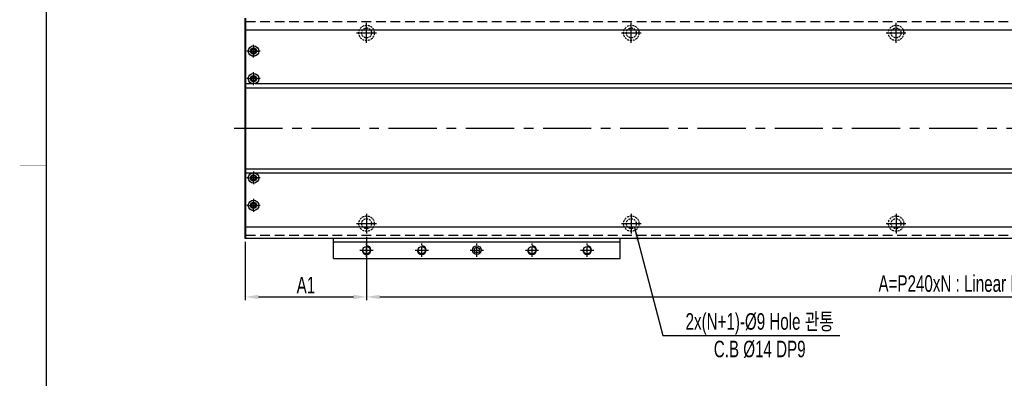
# Model space of a CAD drawing. Extents: x 4 to 2311, y -23 to 1597.
# Tile 2 of 18: x 6 to 898, y 651 to 976. Entities that reach past the tile are written whole.
import ezdxf

# ---------------------------------------------------------------- set-up
doc = ezdxf.new("R2010")
doc.units = 0
doc.header["$LTSCALE"] = 7
doc.header["$MEASUREMENT"] = 0
doc.linetypes.add('CENTER', pattern=[2, 1.25, -0.25, 0.25, -0.25])
doc.linetypes.add('HIDDEN', pattern=[0.375, 0.25, -0.125])
doc.layers.get('0').update_dxf_attribs({"linetype": 'CONTINUOUS'})
doc.layers.get('DEFPOINTS').update_dxf_attribs({"linetype": 'CONTINUOUS'})
for name, color, linetype in [('3', 4, 'CONTINUOUS'), ('CENTERLINE', 3, 'CENTER'), ('CL', 1, 'CENTER'), ('RD', 1, 'CONTINUOUS')]:
    doc.layers.add(name, color=color, linetype=linetype)
doc.styles.add('Robostar', font='Gulim.ttf', dxfattribs={"width": 0.7})
doc.dimstyles.new('Robostar', dxfattribs={"dimscale": 6, "dimtxt": 2.5, "dimasz": 2, "dimexe": 0.5, "dimexo": 0.5, "dimgap": 0.5, "dimtad": 3, "dimdsep": 46, "dimtxsty": 'Robostar', "dimcen": 0, "dimclrd": 4, "dimclre": 4, "dimclrt": 9, "dimadec": 0, "dimazin": 2, "dimtm": 0.1, "dimtfac": 1, "dimtix": 1, "dimtmove": 1, "dimatfit": 0, "dimfxl": 0, "dimtolj": 1, "dimarcsym": 0})

# ---------------------------------------------------------------- blocks, each defined once
blk = doc.blocks.new('*D22')
at = {"color": 4, "lineweight": -2}
for p, q in [((320.32, 779.23), (320.32, 721.74)), ((210.32, 774.73), (210.32, 721.74)), ((222.32, 724.74), (308.32, 724.74))]:
    blk.add_line(p, q, dxfattribs=at)
at = {"color": 4}
for points in [[(222.32, 726.74), (222.32, 722.74), (210.32, 724.74)], [(308.32, 726.74), (308.32, 722.74), (320.32, 724.74)]]:
    blk.add_solid(points, dxfattribs=at)
at = {"layer": 'DEFPOINTS', "color": 0}
for p in [(210.32, 777.73), (320.32, 782.23), (320.32, 724.74)]:
    blk.add_point(p, dxfattribs=at)
at = {"color": 9, "insert": (265.32, 735.46), "char_height": 15, "attachment_point": 5, "style": 'Robostar'}
blk.add_mtext('\\A1;A1', dxfattribs=at)
blk = doc.blocks.new('*D23')
at = {"color": 4, "lineweight": -2}
for p, q in [((320.32, 779.23), (320.32, 721.74)), ((1520.32, 779.23), (1520.32, 721.74)), ((332.32, 724.74), (1508.32, 724.74))]:
    blk.add_line(p, q, dxfattribs=at)
at = {"color": 4}
for points in [[(332.32, 726.74), (332.32, 722.74), (320.32, 724.74)], [(1508.32, 726.74), (1508.32, 722.74), (1520.32, 724.74)]]:
    blk.add_solid(points, dxfattribs=at)
at = {"layer": 'DEFPOINTS', "color": 0}
for p in [(320.32, 782.23), (1520.32, 782.23), (1520.32, 724.74)]:
    blk.add_point(p, dxfattribs=at)
at = {"color": 9, "insert": (920.32, 736.1), "char_height": 15, "attachment_point": 5, "style": 'Robostar'}
blk.add_mtext('\\A1;A=P240xN : Linear Robot 고정 Counter Bore', dxfattribs=at)

msp = doc.modelspace()

# ---------------------------------------------------------------- linework, layer by layer
for p, q in [((210.323, 777.735), (210.323, 977.735)), ((210.823, 777.735), (210.823, 977.735)), ((210.816, 967.104), (1629.823, 967.104)), ((210.816, 914.484), (1629.823, 914.484)), ((210.823, 918.263), (216.222, 918.263)), ((219.424, 918.263), (1621.222, 918.263)), ((210.816, 840.986), (1629.823, 840.986)), ((210.823, 837.207), (216.222, 837.207)), ((219.424, 837.207), (1621.222, 837.207)), ((210.816, 788.366), (1629.823, 788.366)), ((1630.323, 777.735), (210.323, 777.735)), ((290.323, 759.735), (290.323, 777.735)), ((550.323, 759.735), (550.323, 777.735)), ((290.323, 774.735), (550.323, 774.735)), ((290.323, 759.735), (550.323, 759.735))]:
    msp.add_line(p, q)
at = {"color": 5, "linetype": 'HIDDEN', "ltscale": 5}
for p, q in [((210.816, 974.735), (1629.823, 974.735)), ((210.816, 780.735), (1629.823, 780.735))]:
    msp.add_line(p, q, dxfattribs=at)
at = {"color": 3, "linetype": 'CENTER', "ltscale": 5}
msp.add_line((200.323, 877.735), (1640.323, 877.735), dxfattribs=at)
at = {"const_width": 1.2}
msp.add_lwpolyline([(30, 1564), (30, 10)], dxfattribs=at)
at = {"color": 5, "linetype": 'HIDDEN'}
for centre, radius in [((320.323, 964.235), 7), ((320.323, 964.235), 4.5), ((560.323, 964.235), 7), ((560.323, 964.235), 4.5), ((800.323, 964.235), 7), ((800.323, 964.235), 4.5), ((320.323, 791.235), 7), ((320.323, 791.235), 4.5), ((560.323, 791.235), 7), ((560.323, 791.235), 4.5), ((800.323, 791.235), 7), ((800.323, 791.235), 4.5)]:
    msp.add_circle(centre, radius, dxfattribs=at)
for centre, radius in [((217.823, 947.735), 4.75), ((217.823, 947.735), 2.75), ((217.823, 922.735), 4.75), ((217.823, 922.735), 2.75), ((217.823, 832.735), 4.75), ((217.823, 832.735), 2.75), ((217.823, 807.735), 4.75), ((217.823, 807.735), 2.75), ((320.323, 767.235), 3.323), ((370.323, 767.235), 3.323), ((420.323, 767.235), 4), ((420.323, 767.235), 2.5), ((470.323, 767.235), 3.323), ((520.323, 767.235), 3.323)]:
    msp.add_circle(centre, radius)
at = {"linetype": 'ByBlock'}
for centre in [(217.819, 947.735), (217.823, 922.735), (217.823, 832.735), (217.819, 807.735)]:
    msp.add_circle(centre, 2.067, dxfattribs=at)
at = {"layer": '3', "const_width": 0.3}
msp.add_lwpolyline([(6, 844), (30, 844)], dxfattribs=at)
at = {"layer": '3', "color": 4}
for centre in [(320.323, 767.235), (370.323, 767.235), (470.323, 767.235), (520.323, 767.235)]:
    msp.add_arc(centre, 4, 180, 90, dxfattribs=at)
at = {"layer": 'CENTERLINE'}
for p, q in [((320.323, 761.235), (320.323, 773.235)), ((370.323, 761.235), (370.323, 773.235)), ((420.323, 761.235), (420.323, 773.235)), ((470.323, 761.235), (470.323, 773.235)), ((520.323, 761.235), (520.323, 773.235)), ((314.323, 767.235), (326.323, 767.235)), ((364.323, 767.235), (376.323, 767.235)), ((414.323, 767.235), (426.323, 767.235)), ((464.323, 767.235), (476.323, 767.235)), ((514.323, 767.235), (526.323, 767.235))]:
    msp.add_line(p, q, dxfattribs=at)
at = {"layer": 'CL', "color": 3, "ltscale": 3}
for p, q in [((320.323, 955.235), (320.323, 973.235)), ((560.323, 955.235), (560.323, 973.235)), ((800.323, 955.235), (800.323, 973.235)), ((311.323, 964.235), (329.323, 964.235)), ((551.323, 964.235), (569.323, 964.235)), ((791.323, 964.235), (809.323, 964.235)), ((320.323, 800.235), (320.323, 782.235)), ((560.323, 800.235), (560.323, 782.235)), ((800.323, 800.235), (800.323, 782.235)), ((311.323, 791.235), (329.323, 791.235)), ((551.323, 791.235), (569.323, 791.235)), ((791.323, 791.235), (809.323, 791.235))]:
    msp.add_line(p, q, dxfattribs=at)
at = {"layer": 'CL', "color": 3}
for p, q in [((223.782, 947.735), (211.864, 947.735)), ((217.823, 941.853), (217.823, 953.567)), ((217.823, 916.853), (217.823, 928.567)), ((223.782, 922.735), (211.864, 922.735)), ((223.782, 832.735), (211.864, 832.735)), ((217.823, 838.617), (217.823, 826.903)), ((217.823, 813.617), (217.823, 801.903)), ((223.782, 807.735), (211.864, 807.735))]:
    msp.add_line(p, q, dxfattribs=at)
at = {"layer": 'CL', "color": 3, "linetype": 'CENTER', "ltscale": 3}
for p, q in [((213.319, 947.735), (222.319, 947.735)), ((217.819, 952.235), (217.819, 943.235)), ((213.323, 922.735), (222.323, 922.735)), ((217.819, 927.235), (217.819, 918.235)), ((213.323, 832.735), (222.323, 832.735)), ((217.819, 828.235), (217.819, 837.235)), ((213.319, 807.735), (222.319, 807.735)), ((217.819, 803.235), (217.819, 812.235))]:
    msp.add_line(p, q, dxfattribs=at)
at = {"layer": 'RD', "color": 4, "linetype": 'ByBlock'}
for centre, start, end in [((217.819, 947.735), 90, 0), ((217.823, 922.735), 90, 0), ((217.823, 832.735), 0, 270), ((217.819, 807.735), 0, 270)]:
    msp.add_arc(centre, 2.5, start, end, dxfattribs=at)

# ---------------------------------------------------------------- texts
at = {"color": 9, "insert": (676.702, 689.735), "char_height": 15, "attachment_point": 5, "style": 'Robostar'}
msp.add_mtext('2x(N+1)-%%C9 Hole 관통\\PC.B %%C14 DP9', dxfattribs=at)

# ---------------------------------------------------------------- dimensions: what is measured, and where the dimension line sits
for base, p1, p2, text, picture, middle in [((1520.323, 724.735), (320.323, 782.235), (1520.323, 782.235), 'A=P240xN : Linear Robot 고정 Counter Bore', '*D23', (920.323, 736.104)), ((320.323, 724.735), (210.323, 777.735), (320.323, 782.235), 'A1', '*D22', (265.323, 735.465))]:
    dim = msp.add_linear_dim(base=base, p1=p1, p2=p2, text=text, dimstyle='Robostar')
    dim.commit()
    dim.dimension.update_dxf_attribs({"geometry": picture, "text_midpoint": middle})

# ---------------------------------------------------------------- leaders
at = {"annotation_type": 0, "has_hookline": 1, "hookline_direction": 0, "text_width": 145.504}
msp.add_leader([(563.229, 787.799), (588.875, 689.735), (600.95, 689.735)], dimstyle='Robostar', dxfattribs=at)

doc.saveas('drawing.dxf')
